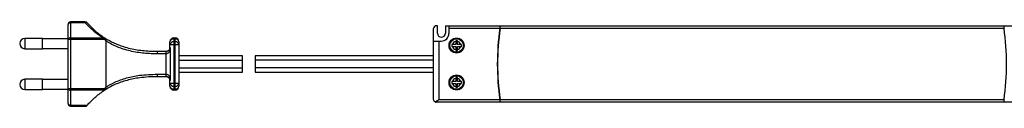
# Model space of a CAD drawing. Header units: millimetres. Extents: x -288 to 360, y -28 to 27.
# Tile 1 of 5: x -288 to 99, y -17 to 17. Entities that reach past the tile are written whole.
import ezdxf

# ---------------------------------------------------------------- set-up
doc = ezdxf.new("R2010")
doc.units = ezdxf.units.MM

msp = doc.modelspace()

# ---------------------------------------------------------------- linework, layer by layer
at = {"color": 7, "linetype": 'Continuous', "lineweight": 25}
for p, q in [((-268.5, -15.53), (-268.5, 15.53)), ((-261.74, 16.53), (-267.5, 16.53)), ((-267.5, 16.53), (-267.5, -16.53)), ((-261.74, 16.21), (-267.5, 16.21)), ((-261.74, 16.53), (-261.74, 16.21)), ((-125, -14), (-125, 14)), ((-123.5, 15), (-124, 15)), ((-123.5, 12.05), (-123.5, 15)), ((-120.4, 15), (124, 15)), ((-120.4, 15), (-120.4, 12.05)), ((-119, 15), (-119, 12)), ((-99.02, 14), (-119, 14)), ((98.91, 14), (-98.91, 14)), ((-278.5, 10), (-285.5, 10)), ((-285.5, 10), (-285.5, 6)), ((-278.5, 6), (-278.5, 10)), ((-268.5, 9.9), (-278.5, 9.9)), ((-253.9, 9.61), (-268.5, 9.61)), ((-267.5, 10.29), (-254.99, 10.29)), ((-253.9, 9.61), (-253.93, 9.66)), ((-253.75, 9.11), (-253.75, -9.11)), ((-228.5, 6.5), (-228.5, 8.75)), ((-227, 10.25), (-227, -10.25)), ((-227, 10.25), (-226.5, 10.25)), ((-226.5, 9.81), (-227, 9.81)), ((-227, 8.69), (-226.5, 8.69)), ((-226.5, -10.25), (-226.5, 10.25)), ((-225, 8.75), (-225, -8.75)), ((-125, 9), (-122, 9)), ((-123, 9), (-123, -14)), ((-116.35, 8.86), (-116.35, 7.6)), ((-115.65, 7.6), (-115.65, 8.86)), ((-285.5, 6), (-278.5, 6)), ((-278.5, 6.1), (-268.5, 6.1)), ((-233.5, 5), (-230, 5)), ((-230, -4), (-230, 4)), ((-229.95, 4), (-230, 4)), ((-228.5, 7.63), (-225, 7.63)), ((-228.5, 6.5), (-228.44, 6.5)), ((-228.44, 6.5), (-228.44, -6.5)), ((-116.35, 7.6), (-117.61, 7.6)), ((-117.61, 6.9), (-116.35, 6.9)), ((-116.35, 6.9), (-116.35, 5.64)), ((-114.39, 7.6), (-115.65, 7.6)), ((-115.65, 5.64), (-115.65, 6.9)), ((-115.65, 6.9), (-114.39, 6.9)), ((-200, 3.25), (-225, 3.25)), ((-225, 1.45), (-200, 1.45)), ((-200, -3.25), (-200, 3.25)), ((-125, 3.25), (-195, 3.25)), ((-195, 3.25), (-195, -3.25)), ((-125, 1.45), (-195, 1.45)), ((-99.89, 1.45), (-99.99, 1.45)), ((-99.85, 3.25), (-99.95, 3.25)), ((-225, -1.45), (-200, -1.45)), ((-225, -3.25), (-200, -3.25)), ((-125, -1.45), (-195, -1.45)), ((-195, -3.25), (-125, -3.25)), ((-99.89, -1.45), (-99.99, -1.45)), ((-99.95, -3.25), (-99.85, -3.25)), ((-278.5, -6), (-285.5, -6)), ((-285.5, -6), (-285.5, -10)), ((-278.5, -10), (-278.5, -6)), ((-268.5, -6.1), (-278.5, -6.1)), ((-230, -5), (-233.5, -5)), ((-230, -4), (-229.95, -4)), ((-228.5, -8.75), (-228.5, -6.5)), ((-228.44, -6.5), (-228.5, -6.5)), ((-225, -7.63), (-228.5, -7.63)), ((-116.35, -6.9), (-117.61, -6.9)), ((-117.61, -7.6), (-116.35, -7.6)), ((-116.35, -5.64), (-116.35, -6.9)), ((-116.35, -7.6), (-116.35, -8.86)), ((-115.65, -6.9), (-115.65, -5.64)), ((-114.39, -6.9), (-115.65, -6.9)), ((-115.65, -8.86), (-115.65, -7.6)), ((-115.65, -7.6), (-114.39, -7.6)), ((-285.5, -10), (-278.5, -10)), ((-278.5, -9.9), (-268.5, -9.9)), ((-268.5, -9.61), (-253.9, -9.61)), ((-254.28, -10.29), (-267.5, -10.29)), ((-254.5, -10.48), (-254.28, -10.29)), ((-226.5, -8.69), (-227, -8.69)), ((-227, -9.81), (-226.5, -9.81)), ((-226.5, -10.25), (-227, -10.25)), ((120.4, -15), (-124, -15)), ((-123, -14), (-99.02, -14)), ((-98.91, -14), (98.91, -14)), ((-267.5, -16.21), (-261.01, -16.21)), ((-267.5, -16.53), (-261.28, -16.53))]:
    msp.add_line(p, q, dxfattribs=at)
for centre, radius in [((-116, 7.25), 2.95), ((-116, 7.25), 2.65), ((-116, -7.25), 2.95), ((-116, -7.25), 2.65)]:
    msp.add_circle(centre, radius, dxfattribs=at)
for centre, radius, start, end in [((-267.5, 15.53), 1, 90, 180), ((-267.63, 15.33), 0.888, 81.3043, 167.1625), ((-261.74, 15.53), 1, 41.118, 90), ((-261.38, 15.68), 0.645, 52.5267, 124.0004), ((-124, 14), 1, 90, 180), ((-121.95, 12.05), 1.55, 180, 0), ((-122, 12), 3, 270, 0), ((0, 0), 100, 171.9522, 188.0478), ((0, 0), 99.9, 171.944, 188.056), ((0, 0), 99.9, 351.944, 8.056), ((-285.5, 8), 2, 90, 270), ((-267.63, 9.41), 0.888, 81.3043, 167.1625), ((-254.14, 9.81), 0.374, 67.3243, 129.132), ((-254.34, 9.85), 0.455, 334.4147, 41.0503), ((-227, 8.75), 1.5, 90, 180), ((-227.19, 8.48), 1.34, 81.9505, 168.5782), ((-227.19, 7.36), 1.34, 81.9505, 168.5782), ((-226.5, 8.75), 1.5, 0, 90), ((-226.31, 8.48), 1.34, 11.4218, 98.0495), ((-226.31, 7.36), 1.34, 11.4218, 98.0495), ((-116, 7.25), 1.65, 102.4101, 167.5899), ((-116, 7.25), 1.65, 12.4101, 77.5899), ((-240.83, 4.25), 7.37, 358.0586, 5.8423), ((-233.14, 4.25), 3.14, 355.4683, 13.8357), ((-235.18, 4.25), 5.24, 357.2698, 8.2413), ((-230, 6.5), 1.5, 351.8228, 360), ((-228.33, 6.27), 0.189, 175.304, 222.0862), ((-116, 7.25), 1.65, 192.4101, 257.5899), ((-116, 7.25), 1.65, 282.4101, 347.5899), ((-285.5, -8), 2, 90, 270), ((-240.83, -4.25), 7.37, 354.1577, 1.9414), ((-233.14, -4.25), 3.14, 346.1643, 4.5317), ((-235.18, -4.25), 5.24, 351.7587, 2.7302), ((-228.33, -6.27), 0.189, 137.9138, 184.696), ((-230, -6.5), 1.5, 0, 8.1772), ((-227.19, -7.36), 1.34, 191.4218, 278.0495), ((-226.31, -7.36), 1.34, 261.9505, 348.5782), ((-116, -7.25), 1.65, 102.4101, 167.5899), ((-116, -7.25), 1.65, 192.4101, 257.5899), ((-116, -7.25), 1.65, 12.4101, 77.5899), ((-116, -7.25), 1.65, 282.4101, 347.5899), ((-267.63, -9.41), 0.888, 192.8375, 278.6957), ((-227.19, -8.48), 1.34, 191.4218, 278.0495), ((-227, -8.75), 1.5, 180, 270), ((-226.31, -8.48), 1.34, 261.9505, 348.5782), ((-226.5, -8.75), 1.5, 270, 0), ((-124, -14), 1, 245.5302, 270), ((-267.5, -15.53), 1, 180, 270), ((-267.63, -15.33), 0.888, 192.8375, 278.6957)]:
    msp.add_arc(centre, radius, start, end, dxfattribs=at)
for points, knots in [([(-254.99, 10.29), (-256.22, 11.16), (-258.75, 12.97), (-260.73, 15.11), (-261.74, 16.21)], [0, 0, 0, 0, 0.485634, 1, 1, 1, 1]), ([(-260.99, 16.19), (-260, 15.12), (-258, 12.99), (-255.46, 11.08), (-254.06, 10.19), (-253.99, 10.15)], [0, 0, 0, 0, 0.486737, 0.9763, 1, 1, 1, 1]), ([(-98.87, 15), (-98.87, 15), (-98.87, 14.97), (-98.89, 14.87), (-98.9, 14.8), (-98.93, 14.61), (-98.94, 14.5), (-98.98, 14.26), (-99, 14.13), (-99.02, 14)], [0, 0, 0, 0, 0.25, 0.25, 0.5, 0.5, 0.75, 0.75, 1, 1, 1, 1]), ([(-98.91, 14), (-98.9, 14.13), (-98.88, 14.26), (-98.84, 14.5), (-98.83, 14.61), (-98.78, 14.89), (-98.77, 15), (-98.77, 15)], [0, 0, 0, 0, 0.25, 0.25, 0.5, 0.5, 1, 1, 1, 1]), ([(98.77, 15), (98.77, 15), (98.77, 14.97), (98.79, 14.87), (98.8, 14.8), (98.83, 14.61), (98.84, 14.5), (98.88, 14.26), (98.9, 14.13), (98.91, 14)], [0, 0, 0, 0, 0.25, 0.25, 0.5, 0.5, 0.75, 0.75, 1, 1, 1, 1]), ([(99.02, 14), (99, 14.13), (98.98, 14.26), (98.94, 14.5), (98.93, 14.61), (98.89, 14.89), (98.87, 15), (98.87, 15)], [0, 0, 0, 0, 0.25, 0.25, 0.5, 0.5, 1, 1, 1, 1]), ([(-254.99, 10.29), (-254.99, 10.29), (-254.78, 10.23), (-254.58, 10.16), (-254.37, 10.1)], [0, 0, 0, 0, 0.011663, 1, 1, 1, 1]), ([(-253.93, 9.66), (-253.98, 9.74), (-254.07, 9.9), (-254.23, 10.04), (-254.34, 10.08), (-254.37, 10.1)], [0, 0, 0, 0, 0.469353, 0.83627, 1, 1, 1, 1]), ([(-253.99, 10.15), (-252.87, 9.5), (-250.62, 8.21), (-246.36, 6.59), (-241.38, 5.46), (-237, 5.06), (-234.37, 5), (-233.59, 5), (-233.5, 5), (-233.5, 5)], [0, 0, 0, 0, 0.193097, 0.386053, 0.638692, 0.892202, 0.988272, 0.999997, 1, 1, 1, 1]), ([(-253.75, 9.11), (-253.75, 9.14), (-253.75, 9.27), (-253.81, 9.44), (-253.88, 9.57), (-253.9, 9.61)], [0, 0, 0, 0, 0.144171, 0.741938, 1, 1, 1, 1]), ([(-233.47, 4), (-234.27, 4.01), (-236.91, 4.04), (-241.43, 4.46), (-246.35, 5.59), (-250.52, 7.21), (-252.66, 8.47), (-253.75, 9.11)], [0, 0, 0, 0, 0.11158, 0.36763, 0.62898, 0.81167, 1, 1, 1, 1]), ([(-230, 4), (-230.67, 4), (-231.82, 4), (-232.98, 4), (-233.47, 4)], [0, 0, 0, 0, 0.576511, 1, 1, 1, 1]), ([(-230, 5), (-229.91, 5.01), (-229.77, 5.01), (-229.51, 5.07), (-229.19, 5.21), (-228.82, 5.53), (-228.6, 5.87), (-228.54, 6.19), (-228.52, 6.29)], [0, 0, 0, 0, 0.101267, 0.143323, 0.295719, 0.527276, 0.856054, 1, 1, 1, 1]), ([(-228.47, 6.14), (-228.49, 5.98), (-228.55, 5.51), (-228.76, 4.89), (-229.14, 4.35), (-229.51, 4.09), (-229.78, 4.01), (-229.91, 4), (-229.95, 4)], [0, 0, 0, 0, 0.168069, 0.499305, 0.72203, 0.866424, 0.959326, 1, 1, 1, 1]), ([(-228.52, 6.29), (-228.5, 6.36), (-228.48, 6.43), (-228.44, 6.5), (-228.44, 6.5)], [0, 0, 0, 0, 0.98276, 1, 1, 1, 1]), ([(-228.44, 6.5), (-228.44, 6.5), (-228.45, 6.38), (-228.46, 6.26), (-228.47, 6.14)], [0, 0, 0, 0, 0.027292, 1, 1, 1, 1]), ([(-233.5, -5), (-233.5, -5), (-235.79, -5), (-239.8, -5.22), (-245.4, -6.32), (-249.43, -7.72), (-252.41, -9.17), (-253.8, -10.04), (-254.5, -10.48)], [0, 0, 0, 0, 0.0000027, 0.3046187, 0.532619, 0.7599072, 0.8798803, 1, 1, 1, 1]), ([(-253.75, -9.11), (-253.75, -9.11), (-252.64, -8.4), (-250.05, -6.98), (-245.54, -5.34), (-239.88, -4.2), (-235.8, -4.07), (-233.47, -4)], [0, 0, 0, 0, 0.000003, 0.200115, 0.433575, 0.676471, 1, 1, 1, 1]), ([(-233.47, -4), (-232.8, -4), (-231.64, -4), (-230.49, -4), (-230, -4)], [0, 0, 0, 0, 0.576457, 1, 1, 1, 1]), ([(-228.52, -6.29), (-228.56, -6.13), (-228.65, -5.76), (-228.94, -5.4), (-229.31, -5.15), (-229.59, -5.05), (-229.8, -5.01), (-229.92, -5), (-230, -5)], [0, 0, 0, 0, 0.250903, 0.56988, 0.763106, 0.872939, 0.910373, 1, 1, 1, 1]), ([(-229.95, -4), (-229.87, -4.01), (-229.66, -4.02), (-229.46, -4.13), (-229.21, -4.31), (-228.88, -4.68), (-228.59, -5.32), (-228.51, -5.88), (-228.47, -6.14)], [0, 0, 0, 0, 0.083182, 0.203538, 0.221684, 0.406413, 0.720165, 1, 1, 1, 1]), ([(-228.44, -6.5), (-228.44, -6.5), (-228.48, -6.43), (-228.5, -6.36), (-228.52, -6.29)], [0, 0, 0, 0, 0.0172398, 1, 1, 1, 1]), ([(-228.47, -6.14), (-228.46, -6.26), (-228.45, -6.38), (-228.44, -6.5), (-228.44, -6.5)], [0, 0, 0, 0, 0.972708, 1, 1, 1, 1]), ([(-261.01, -16.21), (-260.07, -15.18), (-258.16, -13.11), (-255.73, -11.36), (-254.5, -10.48)], [0, 0, 0, 0, 0.495727, 1, 1, 1, 1]), ([(-254.28, -10.29), (-254.21, -10.19), (-254.08, -9.99), (-253.96, -9.74), (-253.9, -9.61)], [0, 0, 0, 0, 0.497156, 1, 1, 1, 1]), ([(-253.9, -9.61), (-253.84, -9.5), (-253.77, -9.34), (-253.75, -9.17), (-253.75, -9.11)], [0, 0, 0, 0, 0.676885, 1, 1, 1, 1]), ([(-124.41, -14.91), (-124.52, -14.86), (-124.6, -14.8), (-124.75, -14.67), (-124.81, -14.59), (-124.91, -14.43), (-124.94, -14.35), (-124.99, -14.18), (-125, -14.09), (-125, -14)], [0, 0, 0, 0, 0.25, 0.25, 0.5, 0.5, 0.75, 0.75, 1, 1, 1, 1]), ([(-124.41, -14.91), (-124.31, -14.86), (-124.2, -14.8), (-123.97, -14.67), (-123.86, -14.59), (-123.62, -14.43), (-123.5, -14.35), (-123.25, -14.18), (-123.12, -14.09), (-123, -14)], [0, 0, 0, 0, 0.25, 0.25, 0.5, 0.5, 0.75, 0.75, 1, 1, 1, 1]), ([(-99.02, -14), (-99, -14.13), (-98.98, -14.26), (-98.94, -14.5), (-98.93, -14.61), (-98.89, -14.89), (-98.87, -15), (-98.87, -15)], [0, 0, 0, 0, 0.25, 0.25, 0.5, 0.5, 1, 1, 1, 1]), ([(-98.77, -15), (-98.77, -15), (-98.77, -14.97), (-98.79, -14.87), (-98.8, -14.8), (-98.83, -14.61), (-98.84, -14.5), (-98.88, -14.26), (-98.9, -14.13), (-98.91, -14)], [0, 0, 0, 0, 0.25, 0.25, 0.5, 0.5, 0.75, 0.75, 1, 1, 1, 1]), ([(98.91, -14), (98.9, -14.13), (98.88, -14.26), (98.84, -14.5), (98.83, -14.61), (98.78, -14.89), (98.77, -15), (98.77, -15)], [0, 0, 0, 0, 0.25, 0.25, 0.5, 0.5, 1, 1, 1, 1]), ([(98.87, -15), (98.87, -15), (98.87, -14.97), (98.89, -14.87), (98.9, -14.8), (98.93, -14.61), (98.94, -14.5), (98.98, -14.26), (99, -14.13), (99.02, -14)], [0, 0, 0, 0, 0.25, 0.25, 0.5, 0.5, 0.75, 0.75, 1, 1, 1, 1]), ([(-261.01, -16.21), (-261.07, -16.28), (-261.18, -16.4), (-261.27, -16.51), (-261.28, -16.52), (-261.28, -16.52)], [0, 0, 0, 0, 0.3937906, 0.724586, 1, 1, 1, 1])]:
    msp.add_open_spline(points, degree=3, knots=knots, dxfattribs=at)
for points in [[(-115.65, 9.15), (-115.88, 9.15), (-116.12, 9.15), (-116.35, 9.15)], [(-116.35, 9.15), (-116.35, 9.06), (-116.35, 8.96), (-116.35, 8.86)], [(-115.65, 8.86), (-115.65, 8.96), (-115.65, 9.06), (-115.65, 9.15)], [(-117.9, 7.6), (-117.9, 7.37), (-117.9, 7.13), (-117.9, 6.9)], [(-117.61, 7.6), (-117.71, 7.6), (-117.81, 7.6), (-117.9, 7.6)], [(-117.9, 6.9), (-117.81, 6.9), (-117.71, 6.9), (-117.61, 6.9)], [(-116.35, 5.64), (-116.35, 5.54), (-116.35, 5.44), (-116.35, 5.35)], [(-116.35, 5.35), (-116.12, 5.35), (-115.88, 5.35), (-115.65, 5.35)], [(-115.65, 5.35), (-115.65, 5.44), (-115.65, 5.54), (-115.65, 5.64)], [(-114.1, 7.6), (-114.19, 7.6), (-114.29, 7.6), (-114.39, 7.6)], [(-114.39, 6.9), (-114.29, 6.9), (-114.19, 6.9), (-114.1, 6.9)], [(-114.1, 6.9), (-114.1, 7.13), (-114.1, 7.37), (-114.1, 7.6)], [(-117.61, -6.9), (-117.71, -6.9), (-117.81, -6.9), (-117.9, -6.9)], [(-117.9, -6.9), (-117.9, -7.13), (-117.9, -7.37), (-117.9, -7.6)], [(-117.9, -7.6), (-117.81, -7.6), (-117.71, -7.6), (-117.61, -7.6)], [(-115.65, -5.35), (-115.88, -5.35), (-116.12, -5.35), (-116.35, -5.35)], [(-116.35, -5.35), (-116.35, -5.44), (-116.35, -5.54), (-116.35, -5.64)], [(-115.65, -5.64), (-115.65, -5.54), (-115.65, -5.44), (-115.65, -5.35)], [(-114.1, -6.9), (-114.19, -6.9), (-114.29, -6.9), (-114.39, -6.9)], [(-114.39, -7.6), (-114.29, -7.6), (-114.19, -7.6), (-114.1, -7.6)], [(-114.1, -7.6), (-114.1, -7.37), (-114.1, -7.13), (-114.1, -6.9)], [(-116.35, -8.86), (-116.35, -8.96), (-116.35, -9.06), (-116.35, -9.15)], [(-116.35, -9.15), (-116.12, -9.15), (-115.88, -9.15), (-115.65, -9.15)], [(-115.65, -9.15), (-115.65, -9.06), (-115.65, -8.96), (-115.65, -8.86)]]:
    msp.add_open_spline(points, degree=3, dxfattribs=at)

doc.saveas('drawing.dxf')
